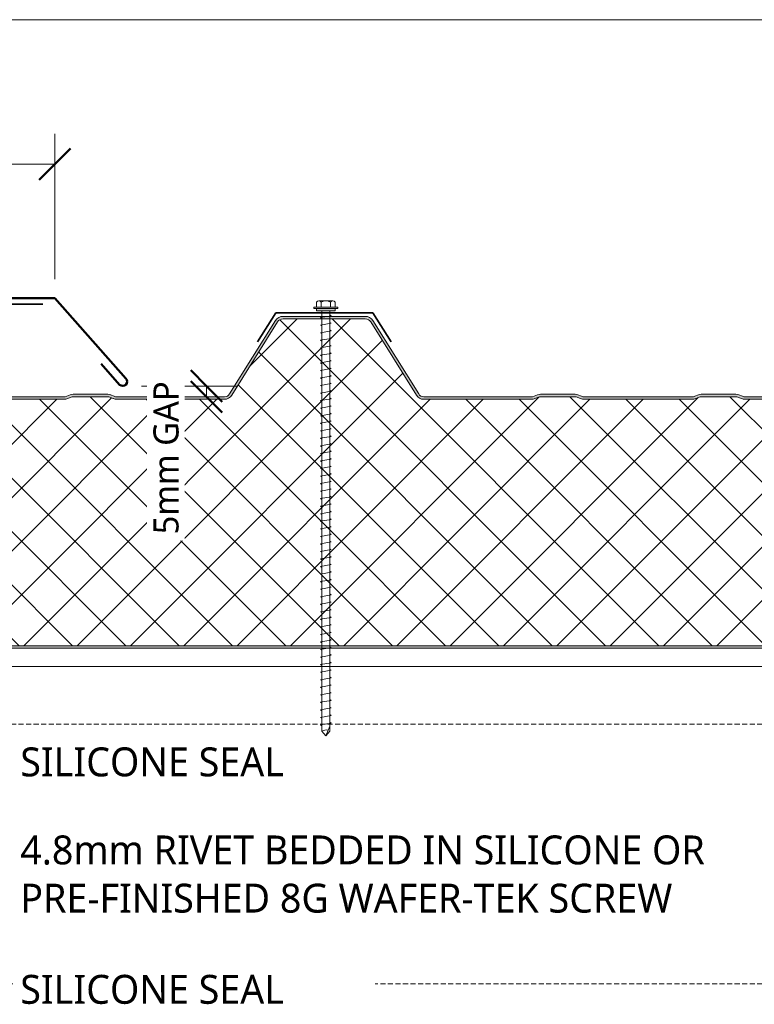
# Model space of a CAD drawing. Header units: millimetres. Extents: x -420 to 976, y 34 to 664.
# Tile 4 of 5: x 161 to 453, y 267 to 658. Entities that reach past the tile are written whole.
import ezdxf

# ---------------------------------------------------------------- set-up
doc = ezdxf.new("R2010")
doc.units = ezdxf.units.MM
doc.linetypes.add('Dash Short', pattern=[3, 2, -1])
for name, color, linetype, lineweight in [('A-ANNO-DIMS', 211, 'Continuous', 9), ('A-ANNO-DIMS-5', 211, 'Continuous', 9), ('A-DETL', 90, 'Continuous', 13), ('A-DETL-GENF', 92, 'Continuous', 13), ('G-ANNO-TEXT', 231, 'Continuous', 9)]:
    doc.layers.add(name, color=color, linetype=linetype, lineweight=lineweight)
doc.styles.add('Yu Gothic', font='Yu Gothic.ttf', dxfattribs={"height": 11.5})
doc.styles.add('Yu Gothic_1', font='Yu Gothic.ttf', dxfattribs={"height": 10})
doc.dimstyles.new('Diagonal', dxfattribs={"dimscale": 304.8, "dimtxt": 11.609035, "dimasz": 0.04101, "dimexe": 0.03937, "dimexo": 0.024606, "dimgap": 0.024606, "dimtad": 1, "dimdec": 0, "dimzin": 0, "dimdsep": 46, "dimtxsty": 'Yu Gothic_1', "dimblk1": 'OBLIQUE', "dimblk2": 'OBLIQUE', "dimsah": 1, "dimcen": 0.09, "dimazin": 0, "dimtfac": 1, "dimtdec": 4, "dimtix": 1, "dimtmove": 0, "dimatfit": 3, "dimfxl": 1, "dimtvp": 1, "dimtfill": 1, "dimtolj": 1, "dimtzin": 0, "dimarcsym": 2})
doc.dimstyles.new('Diagonal_1', dxfattribs={"dimscale": 304.8, "dimtxt": 11.609035, "dimasz": 0.04101, "dimexe": 0.03937, "dimexo": 0.024606, "dimgap": 0.024606, "dimtad": 1, "dimdec": 0, "dimzin": 0, "dimdsep": 46, "dimtxsty": 'Yu Gothic_1', "dimblk1": 'OBLIQUE', "dimblk2": 'OBLIQUE', "dimsah": 1, "dimcen": 0.09, "dimazin": 0, "dimtfac": 1, "dimtdec": 4, "dimtix": 1, "dimtmove": 2, "dimatfit": 3, "dimfxl": 1, "dimtvp": 1, "dimtfill": 1, "dimtolj": 1, "dimtzin": 0, "dimarcsym": 2})

# ---------------------------------------------------------------- blocks, each defined once
blk = doc.blocks.new('Metecno RFw 1000 - FLAT FINISH - RFw 1000 100mm - FLAT-4181614-06  BARGE CAPPING DETAIL')
at = {"layer": 'A-DETL-GENF'}
h = blk.add_hatch(color=256, dxfattribs=at)
h.paths.add_polyline_path([(1018.2, 0), (975.24, -0.04), (973.03, -0.05), (973.03, 0), (274.75, 0), (274.75, -1), (1018.41, -1.03), (1018.77, -1.23), (1018.97, -1.59), (1019, -1.8), (1018.97, -6.17), (1018.77, -6.53), (1018.6, -6.65), (1014.54, -9), (1001.2, -9), (1000.63, -9.07), (1000.1, -9.29), (999.64, -9.64), (999.29, -10.1), (999.07, -10.63), (999, -11.2), (998.97, -13.41), (998.77, -13.76), (998.41, -13.97), (998.2, -14), (994, -14), (994, -15), (998.41, -14.97), (998.67, -14.94), (999.1, -14.76), (999.47, -14.47), (999.84, -13.89), (999.94, -13.67), (1000, -13.2), (1000.04, -10.89), (1000.16, -10.6), (1000.35, -10.35), (1000.6, -10.16), (1000.89, -10.04), (1001.21, -10), (1014.54, -9.97), (1014.79, -9.94), (1015.22, -9.76), (1019.1, -7.52), (1019.47, -7.23), (1019.84, -6.65), (1019.94, -6.43), (1020, -5.96), (1020, -1.8), (1019.9, -1.23), (1019.76, -0.9), (1019.47, -0.53), (1019, -0.2), (1018.6, -0.05), (1018.41, -0.03)])
h.paths.add_polyline_path([(879.95, -99), (879.19, -99.07), (878.46, -99.29), (876.68, -100), (862.07, -100), (860.28, -99.29), (859.55, -99.07), (858.74, -99), (815.95, -99), (815.19, -99.07), (814.46, -99.29), (812.68, -100), (798.07, -100), (796.28, -99.29), (795.55, -99.07), (794.79, -99), (752.04, -99), (751.18, -99.11), (750.39, -99.43), (749.69, -99.93), (749.15, -100.6), (730.91, -129.78), (730.5, -130.29), (729.97, -130.67), (729.36, -130.92), (728.71, -131), (696.04, -131), (695.38, -130.92), (694.77, -130.67), (694.25, -130.29), (693.83, -129.78), (675.59, -100.6), (675.05, -99.93), (674.36, -99.43), (673.56, -99.11), (672.71, -99), (629.95, -99), (629.19, -99.07), (628.46, -99.29), (626.68, -100), (612.07, -100), (610.28, -99.29), (609.55, -99.07), (608.79, -99), (565.95, -99), (565.19, -99.07), (564.46, -99.29), (562.68, -100), (548.07, -100), (546.28, -99.29), (545.55, -99.07), (544.79, -99), (502.04, -99), (501.18, -99.11), (500.39, -99.43), (499.69, -99.93), (499.15, -100.6), (480.91, -129.78), (480.5, -130.29), (479.97, -130.67), (479.36, -130.92), (478.71, -131), (446.04, -131), (445.38, -130.92), (444.77, -130.67), (444.25, -130.29), (443.83, -129.78), (425.59, -100.6), (425.05, -99.93), (424.36, -99.43), (423.56, -99.11), (422.71, -99), (379.95, -99), (379.19, -99.07), (378.46, -99.29), (376.68, -100), (362.07, -100), (360.28, -99.29), (359.55, -99.07), (358.79, -99), (315.95, -99), (315.19, -99.07), (314.46, -99.29), (312.68, -100), (298.07, -100), (296.28, -99.29), (295.55, -99.07), (294.79, -99), (274.75, -99), (274.75, -100), (295.36, -100.05), (296.28, -100.36), (297.88, -100.95), (298.45, -101), (312.86, -100.95), (313.41, -100.79), (315.38, -100.05), (315.95, -100), (359.36, -100.05), (360.28, -100.36), (361.88, -100.95), (362.45, -101), (376.86, -100.95), (377.41, -100.79), (379.38, -100.05), (379.95, -100), (422.71, -100), (423.31, -100.08), (423.87, -100.3), (424.36, -100.66), (424.74, -101.13), (442.98, -130.31), (443.56, -131.01), (444.29, -131.55), (445.13, -131.89), (446.04, -132), (478.71, -132), (479.61, -131.89), (480.5, -131.52), (481.2, -131), (481.76, -130.31), (500, -101.13), (500.39, -100.66), (500.87, -100.3), (501.43, -100.08), (502.04, -100), (545.36, -100.05), (546.28, -100.36), (547.88, -100.95), (548.45, -101), (562.86, -100.95), (563.41, -100.79), (565.38, -100.05), (565.95, -100), (609.36, -100.05), (610.28, -100.36), (611.88, -100.95), (612.45, -101), (626.86, -100.95), (627.41, -100.79), (629.38, -100.05), (629.95, -100), (672.71, -100), (673.31, -100.08), (673.87, -100.3), (674.36, -100.66), (674.74, -101.13), (692.98, -130.31), (693.56, -131.01), (694.29, -131.55), (695.13, -131.89), (696.04, -132), (728.71, -132), (729.61, -131.89), (730.45, -131.55), (731.2, -131), (731.76, -130.31), (750, -101.13), (750.39, -100.66), (750.87, -100.3), (751.43, -100.08), (752.04, -100), (795.36, -100.05), (796.28, -100.36), (797.88, -100.95), (798.45, -101), (812.86, -100.95), (813.41, -100.79), (815.38, -100.05), (815.95, -100), (859.36, -100.05), (860.28, -100.36), (861.01, -100.65), (864.05, -100.65), (864.05, -101), (871.89, -101), (871.89, -100.65), (877.74, -100.65), (879.38, -100.05), (879.95, -100), (922.71, -100), (923.31, -100.08), (923.87, -100.3), (924.36, -100.66), (924.74, -101.13), (942.98, -130.31), (943.56, -131.01), (944.29, -131.55), (945.13, -131.89), (946.04, -132), (978.71, -132), (979.61, -131.89), (980.45, -131.55), (981.19, -131.01), (981.76, -130.31), (1000, -101.13), (999.15, -100.6), (980.91, -129.78), (980.5, -130.29), (979.97, -130.67), (979.36, -130.92), (978.71, -131), (946.04, -131), (945.38, -130.92), (944.77, -130.67), (944.25, -130.29), (943.82, -129.77), (925.59, -100.6), (925.05, -99.93), (924.36, -99.43), (923.56, -99.11), (922.71, -99), (901.28, -99)])
h = blk.add_hatch(dxfattribs=at)
h.set_pattern_fill('FP_2', color=256, style=0, pattern_type=2)
h.set_pattern_definition([(225, (994.463, 408.323), (10.6066, -10.6066), []), (315, (994.463, 408.323), (10.6066, 10.6066), [])])
h.paths.add_polyline_path([(1018.2, -1), (274.75, -1), (274.75, -99), (294.79, -99), (295.55, -99.07), (296.28, -99.29), (298.07, -100), (312.68, -100), (314.46, -99.29), (315.19, -99.07), (315.95, -99), (358.79, -99), (359.55, -99.07), (360.28, -99.29), (362.07, -100), (376.68, -100), (378.46, -99.29), (379.19, -99.07), (379.95, -99), (422.71, -99), (423.56, -99.11), (424.36, -99.43), (425.05, -99.93), (425.59, -100.6), (443.83, -129.78), (444.25, -130.29), (444.77, -130.67), (445.38, -130.92), (446.04, -131), (478.71, -131), (479.36, -130.92), (479.97, -130.67), (480.5, -130.29), (480.91, -129.78), (499.15, -100.6), (499.69, -99.93), (500.39, -99.43), (501.18, -99.11), (502.04, -99), (544.79, -99), (545.55, -99.07), (546.28, -99.29), (548.07, -100), (562.68, -100), (564.46, -99.29), (565.19, -99.07), (565.95, -99), (608.79, -99), (609.55, -99.07), (610.28, -99.29), (612.07, -100), (626.68, -100), (628.46, -99.29), (629.19, -99.07), (629.95, -99), (672.71, -99), (673.56, -99.11), (674.36, -99.43), (675.05, -99.93), (675.59, -100.6), (693.83, -129.78), (694.25, -130.29), (694.77, -130.67), (695.38, -130.92), (696.04, -131), (728.71, -131), (729.36, -130.92), (729.97, -130.67), (730.5, -130.29), (730.91, -129.78), (749.15, -100.6), (749.69, -99.93), (750.39, -99.43), (751.18, -99.11), (752.04, -99), (794.79, -99), (795.55, -99.07), (796.28, -99.29), (798.07, -100), (812.68, -100), (814.46, -99.29), (815.19, -99.07), (815.95, -99), (858.79, -99), (859.55, -99.07), (860.28, -99.29), (862.07, -100), (876.68, -100), (878.46, -99.29), (879.19, -99.07), (879.95, -99), (922.71, -99), (923.56, -99.11), (924.36, -99.43), (925.05, -99.93), (925.59, -100.6), (943.83, -129.78), (944.25, -130.29), (944.77, -130.67), (945.38, -130.92), (946.04, -131), (978.71, -131), (979.36, -130.92), (979.97, -130.67), (980.5, -130.29), (980.91, -129.78), (1000, -99.24), (1000, -13.2), (999.94, -13.67), (999.76, -14.1), (999.47, -14.47), (999.1, -14.76), (998.67, -14.94), (998.2, -15), (994, -15), (994, -14), (998.41, -13.97), (998.77, -13.76), (998.89, -13.6), (999, -13.2), (999, -11.2), (999.07, -10.63), (999.29, -10.1), (999.64, -9.64), (1000.1, -9.29), (1000.63, -9.07), (1001.2, -9), (1014.54, -9), (1018.77, -6.53), (1018.89, -6.36), (1019, -5.96), (1019, -1.8), (1018.89, -1.4), (1018.6, -1.11), (1018.41, -1.03)])
for p, q in [((973.03, 0), (274.75, 0)), ((1018.2, -1), (274.75, -1)), ((502.04, -99), (544.79, -99)), ((502.04, -100), (544.79, -100)), ((545.91, -100.21), (547.34, -100.79)), ((546.28, -99.29), (548.07, -100)), ((548.07, -100), (562.68, -100)), ((548.45, -101), (562.29, -101)), ((562.68, -100), (564.46, -99.29)), ((563.41, -100.79), (564.84, -100.21)), ((565.95, -99), (608.79, -99)), ((565.95, -100), (608.79, -100)), ((609.91, -100.21), (611.34, -100.79)), ((610.28, -99.29), (612.07, -100)), ((612.07, -100), (626.68, -100)), ((612.45, -101), (626.29, -101)), ((626.68, -100), (628.46, -99.29)), ((627.41, -100.79), (628.84, -100.21)), ((629.95, -99), (672.71, -99)), ((629.95, -100), (672.71, -100)), ((674.74, -101.13), (692.98, -130.31)), ((675.59, -100.6), (693.83, -129.78)), ((730.91, -129.78), (749.15, -100.6)), ((731.76, -130.31), (750, -101.13)), ((752.04, -99), (794.79, -99)), ((752.04, -100), (794.79, -100)), ((795.91, -100.21), (797.34, -100.79)), ((796.28, -99.29), (798.07, -100)), ((798.07, -100), (812.68, -100)), ((798.45, -101), (812.29, -101)), ((812.68, -100), (814.46, -99.29)), ((813.41, -100.79), (814.84, -100.21)), ((815.95, -99), (858.79, -99)), ((815.95, -100), (858.79, -100)), ((696.04, -131), (728.71, -131)), ((696.04, -132), (728.71, -132))]:
    blk.add_line(p, q, dxfattribs=at)
for centre, radius, start, end in [((544.79, -103), 4, 68.1986, 90), ((544.79, -103), 3, 68.1986, 90), ((548.45, -98), 3, 248.1986, 270), ((562.29, -98), 3, 270, 291.8014), ((565.95, -103), 4, 90, 111.8014), ((565.95, -103), 3, 90, 111.8014), ((608.79, -103), 4, 68.1986, 90), ((608.79, -103), 3, 68.1986, 90), ((612.45, -98), 3, 248.1986, 270), ((626.29, -98), 3, 270, 291.8014), ((629.95, -103), 4, 90, 111.8014), ((629.95, -103), 3, 90, 111.8014), ((672.71, -102.4), 3.4, 32.0054, 90), ((672.71, -102.4), 2.4, 32.0054, 90), ((752.04, -102.4), 3.4, 90, 147.9946), ((752.04, -102.4), 2.4, 90, 147.9946), ((794.79, -103), 4, 68.1986, 90), ((794.79, -103), 3, 68.1986, 90), ((798.45, -98), 3, 248.1986, 270), ((812.29, -98), 3, 270, 291.8014), ((815.95, -103), 4, 90, 111.8014), ((815.95, -103), 3, 90, 111.8014), ((696.04, -128.4), 3.6, 212.0054, 270), ((696.04, -128.4), 2.6, 212.0054, 270), ((728.71, -128.4), 2.6, 270, 327.9946), ((728.71, -128.4), 3.6, 270, 327.9946)]:
    blk.add_arc(centre, radius, start, end, dxfattribs=at)
blk = doc.blocks.new('Family1 - Family1-4330994-06  BARGE CAPPING DETAIL')
at = {"layer": 'A-DETL-GENF', "lineweight": 50}
for p, q in [((0, 20), (0, 232.45)), ((0, 232.45), (300.47, 232.45)), ((300.47, 232.45), (328.75, 200.45)), ((326.27, 197.96), (318.93, 206.27)), ((16.92, 20), (0, 20)), ((16.92, 20), (16.92, 0)), ((20.42, 11.91), (20.42, 0))]:
    blk.add_line(p, q, dxfattribs=at)
for centre, start, end in [((327.51, 199.21), 225.1159, 45.1159), ((18.67, 0), 180, 360)]:
    blk.add_arc(centre, 1.75, start, end, dxfattribs=at)
blk = doc.blocks.new('Z Flashing - Z Flashing-4084589-06  BARGE CAPPING DETAIL')
at = {"layer": 'A-DETL-GENF', "lineweight": 35}
for p, q in [((0, -33.68), (0, 0)), ((28.95, 0), (0, 0)), ((-28.95, -33.68), (0, -33.68))]:
    blk.add_line(p, q, dxfattribs=at)
blk = doc.blocks.new('Screw1 - Screw 6-4185320-06  BARGE CAPPING DETAIL')
at = {"layer": 'A-DETL-GENF'}
blk.add_hatch(color=256, dxfattribs=at).paths.add_polyline_path([(3.67, 0), (3.67, 1), (-3.67, 1), (-3.67, 0)])
for p, q in [((-2.76, 3.97), (2.76, 3.97)), ((4.79, 1.5), (-4.79, 1.5)), ((-4.79, 1.5), (-4.79, 1)), ((-3.67, 1), (-4.79, 1)), ((-3.67, 1.5), (-3.67, 3.47)), ((3.67, 1), (-3.67, 1)), ((-3.67, 1), (-3.67, 0)), ((-3.67, 0), (3.67, 0)), ((-1.85, 1.5), (-1.85, 3.47)), ((-1.6, 0), (-1.6, -167.16)), ((1.6, -167.16), (1.6, 0)), ((1.85, 1.5), (1.85, 3.47)), ((3.67, 1.5), (3.67, 3.47)), ((4.79, 1), (3.67, 1)), ((3.67, 0), (3.67, 1)), ((4.79, 1), (4.79, 1.5)), ((2.17, -1.91), (-2.17, -2.67)), ((-2.17, -2.67), (-1.6, -3)), ((1.6, -1.58), (2.17, -1.91)), ((2.17, -4.91), (-2.17, -5.67)), ((-2.17, -5.67), (-1.6, -6)), ((1.6, -4.58), (2.17, -4.91)), ((1.6, -7.58), (2.17, -7.91)), ((2.17, -7.91), (-2.17, -8.67)), ((-2.17, -8.67), (-1.6, -9)), ((2.17, -10.91), (-2.17, -11.67)), ((-2.17, -11.67), (-1.6, -12)), ((1.6, -10.58), (2.17, -10.91)), ((2.17, -13.91), (-2.17, -14.67)), ((-2.17, -14.67), (-1.6, -15)), ((1.6, -13.58), (2.17, -13.91)), ((2.17, -16.91), (-2.17, -17.67)), ((-2.17, -17.67), (-1.6, -18)), ((1.6, -16.58), (2.17, -16.91)), ((2.17, -19.91), (-2.17, -20.67)), ((-2.17, -20.67), (-1.6, -21)), ((2.17, -22.91), (-2.17, -23.67)), ((1.6, -19.58), (2.17, -19.91)), ((1.6, -22.58), (2.17, -22.91)), ((-2.17, -23.67), (-1.6, -24)), ((2.17, -25.91), (-2.17, -26.67)), ((-2.17, -26.67), (-1.6, -27)), ((1.6, -25.58), (2.17, -25.91)), ((2.17, -28.91), (-2.17, -29.67)), ((-2.17, -29.67), (-1.6, -30)), ((1.6, -28.58), (2.17, -28.91)), ((2.17, -31.91), (-2.17, -32.67)), ((-2.17, -32.67), (-1.6, -33)), ((2.17, -34.91), (-2.17, -35.67)), ((1.6, -31.58), (2.17, -31.91)), ((1.6, -34.58), (2.17, -34.91)), ((-2.17, -35.67), (-1.6, -36)), ((2.17, -37.91), (-2.17, -38.67)), ((-2.17, -38.67), (-1.6, -39)), ((1.6, -37.58), (2.17, -37.91)), ((2.17, -40.91), (-2.17, -41.67)), ((-2.17, -41.67), (-1.6, -42)), ((1.6, -40.58), (2.17, -40.91)), ((2.17, -43.91), (-2.17, -44.67)), ((-2.17, -44.67), (-1.6, -45)), ((2.17, -46.91), (-2.17, -47.67)), ((1.6, -43.58), (2.17, -43.91)), ((1.6, -46.58), (2.17, -46.91)), ((-2.17, -47.67), (-1.6, -48)), ((2.17, -49.91), (-2.17, -50.67)), ((-2.17, -50.67), (-1.6, -51)), ((1.6, -49.58), (2.17, -49.91)), ((2.17, -52.91), (-2.17, -53.67)), ((-2.17, -53.67), (-1.6, -54)), ((1.6, -52.58), (2.17, -52.91)), ((2.17, -55.91), (-2.17, -56.67)), ((-2.17, -56.67), (-1.6, -57)), ((1.6, -55.58), (2.17, -55.91)), ((1.6, -58.58), (2.17, -58.91)), ((2.17, -58.91), (-2.17, -59.67)), ((-2.17, -59.67), (-1.6, -60)), ((2.17, -61.91), (-2.17, -62.67)), ((1.6, -61.58), (2.17, -61.91)), ((-2.17, -62.67), (-1.6, -63)), ((2.17, -64.91), (-2.17, -65.67)), ((-2.17, -65.67), (-1.6, -66)), ((1.6, -64.58), (2.17, -64.91)), ((2.17, -67.91), (-2.17, -68.67)), ((-2.17, -68.67), (-1.6, -69)), ((1.6, -67.58), (2.17, -67.91)), ((2.17, -70.91), (-2.17, -71.67)), ((-2.17, -71.67), (-1.6, -72)), ((2.17, -73.91), (-2.17, -74.67)), ((1.6, -70.58), (2.17, -70.91)), ((1.6, -73.58), (2.17, -73.91)), ((-2.17, -74.67), (-1.6, -75)), ((2.17, -76.91), (-2.17, -77.67)), ((-2.17, -77.67), (-1.6, -78)), ((1.6, -76.58), (2.17, -76.91)), ((2.17, -79.91), (-2.17, -80.67)), ((-2.17, -80.67), (-1.6, -81)), ((1.6, -79.58), (2.17, -79.91)), ((2.17, -82.91), (-2.17, -83.67)), ((-2.17, -83.67), (-1.6, -84)), ((2.17, -85.91), (-2.17, -86.67)), ((1.6, -82.58), (2.17, -82.91)), ((1.6, -85.58), (2.17, -85.91)), ((-2.17, -86.67), (-1.6, -87)), ((2.17, -88.91), (-2.17, -89.67)), ((-2.17, -89.67), (-1.6, -90)), ((1.6, -88.58), (2.17, -88.91)), ((2.17, -91.91), (-2.17, -92.67)), ((-2.17, -92.67), (-1.6, -93)), ((1.6, -91.58), (2.17, -91.91)), ((2.17, -94.91), (-2.17, -95.67)), ((-2.17, -95.67), (-1.6, -96)), ((1.6, -94.58), (2.17, -94.91)), ((1.6, -97.58), (2.17, -97.91)), ((2.17, -97.91), (-2.17, -98.67)), ((-2.17, -98.67), (-1.6, -99)), ((2.17, -100.91), (-2.17, -101.67)), ((-2.17, -101.67), (-1.6, -102)), ((1.6, -100.58), (2.17, -100.91)), ((2.17, -103.91), (-2.17, -104.67)), ((-2.17, -104.67), (-1.6, -105)), ((1.6, -103.58), (2.17, -103.91)), ((2.17, -106.91), (-2.17, -107.67)), ((-2.17, -107.67), (-1.6, -108)), ((1.6, -106.58), (2.17, -106.91)), ((1.6, -109.58), (2.17, -109.91)), ((2.17, -109.91), (-2.17, -110.67)), ((-2.17, -110.67), (-1.6, -111)), ((2.17, -112.91), (-2.17, -113.67)), ((1.6, -112.58), (2.17, -112.91)), ((-2.17, -113.67), (-1.6, -114)), ((2.17, -115.91), (-2.17, -116.67)), ((-2.17, -116.67), (-1.6, -117)), ((1.6, -115.58), (2.17, -115.91)), ((2.17, -118.91), (-2.17, -119.67)), ((-2.17, -119.67), (-1.6, -120)), ((1.6, -118.58), (2.17, -118.91)), ((2.17, -121.91), (-2.17, -122.67)), ((-2.17, -122.67), (-1.6, -123)), ((2.17, -124.91), (-2.17, -125.67)), ((1.6, -121.58), (2.17, -121.91)), ((1.6, -124.58), (2.17, -124.91)), ((-2.17, -125.67), (-1.6, -126)), ((2.17, -127.91), (-2.17, -128.67)), ((-2.17, -128.67), (-1.6, -129)), ((1.6, -127.58), (2.17, -127.91)), ((2.17, -130.91), (-2.17, -131.67)), ((-2.17, -131.67), (-1.6, -132)), ((1.6, -130.58), (2.17, -130.91)), ((2.17, -133.91), (-2.17, -134.67)), ((-2.17, -134.67), (-1.6, -135)), ((2.17, -136.91), (-2.17, -137.67)), ((1.6, -133.58), (2.17, -133.91)), ((1.6, -136.58), (2.17, -136.91)), ((-2.17, -137.67), (-1.6, -138)), ((2.17, -139.91), (-2.17, -140.67)), ((-2.17, -140.67), (-1.6, -141)), ((1.6, -139.58), (2.17, -139.91)), ((2.17, -142.91), (-2.17, -143.67)), ((-2.17, -143.67), (-1.6, -144)), ((1.6, -142.58), (2.17, -142.91)), ((2.17, -145.91), (-2.17, -146.67)), ((-2.17, -146.67), (-1.6, -147)), ((1.6, -145.58), (2.17, -145.91)), ((1.6, -148.58), (2.17, -148.91)), ((2.17, -148.91), (-2.17, -149.67)), ((-2.17, -149.67), (-1.6, -150)), ((2.17, -151.91), (-2.17, -152.67)), ((-2.17, -152.67), (-1.6, -153)), ((1.6, -151.58), (2.17, -151.91)), ((2.17, -154.91), (-2.17, -155.67)), ((-2.17, -155.67), (-1.6, -156)), ((1.6, -154.58), (2.17, -154.91)), ((2.17, -157.91), (-2.17, -158.67)), ((-2.17, -158.67), (-1.6, -159)), ((1.6, -157.58), (2.17, -157.91)), ((2.17, -160.91), (-2.17, -161.67)), ((-2.17, -161.67), (-1.6, -162)), ((2.17, -163.91), (-2.17, -164.67)), ((1.6, -160.58), (2.17, -160.91)), ((1.6, -163.58), (2.17, -163.91)), ((-2.17, -164.67), (-1.6, -165)), ((-1.6, -167.16), (0, -169.07)), ((0, -169.07), (1.6, -165.11)), ((1.6, -167.16), (0, -169.07))]:
    blk.add_line(p, q, dxfattribs=at)
for centre, radius, start, end in [((-2.76, 2.9), 1.08, 32.3801, 147.6199), ((0, 0.31), 3.67, 59.7274, 120.2726), ((2.76, 2.9), 1.08, 32.3801, 147.6199), ((0.08, -169.79), 3.11, 74.3059, 122.4975)]:
    blk.add_arc(centre, radius, start, end, dxfattribs=at)
blk = doc.blocks.new('DIMBLOCK2-06  BARGE CAPPING DETAIL')
at = {"layer": 'A-ANNO-DIMS-5', "lineweight": 50}
for p, q in [((235.24, 512.62), (228.99, 518.87)), ((235.24, 508.32), (228.99, 514.57)), ((235.24, 512.62), (241.49, 506.37)), ((235.24, 508.32), (241.49, 502.07))]:
    blk.add_line(p, q, dxfattribs=at)
at = {"layer": 'A-ANNO-DIMS-5'}
for p, q in [((235.24, 512.62), (209.41, 512.62)), ((235.24, 512.62), (235.24, 508.32)), ((235.24, 512.62), (247.24, 512.62)), ((235.24, 508.32), (223.24, 508.32)), ((235.24, 508.32), (236.58, 508.32))]:
    blk.add_line(p, q, dxfattribs=at)
at = {"layer": 'A-ANNO-DIMS-5', "color": 0, "insert": (214.13, 453.61), "char_height": 10, "width": 73.5467, "attachment_point": 1, "rotation": 90, "line_spacing_factor": 1.024327, "style": 'Yu Gothic_1', "bg_fill": 3, "box_fill_scale": 1.25, "bg_fill_color": 256, "bg_fill_true_color": 13158600, "bg_fill_transparency": 0}
blk.add_mtext('5mm GAP', dxfattribs=at)
blk = doc.blocks.new('_Oblique')
at = {"color": 0, "linetype": 'ByBlock', "lineweight": -2}
blk.add_line((-0.5, -0.5), (0.5, 0.5), dxfattribs=at)
blk = doc.blocks.new('DIMBLOCK3-06  BARGE CAPPING DETAIL')
at = {"layer": 'A-ANNO-DIMS-5'}
for p, q in [((-5.54, 600.89), (-5.54, 612.89)), ((174.87, 600.89), (174.87, 612.89)), ((-5.54, 600.89), (174.87, 600.89)), ((-5.54, 600.89), (-5.54, 554.59)), ((174.87, 600.89), (174.87, 555.11))]:
    blk.add_line(p, q, dxfattribs=at)
at = {"layer": 'A-ANNO-DIMS-5', "lineweight": 50}
for p, q in [((-5.54, 600.89), (0.71, 607.14)), ((174.87, 600.89), (181.12, 607.14)), ((-5.54, 600.89), (-11.79, 594.64)), ((174.87, 600.89), (168.62, 594.64))]:
    blk.add_line(p, q, dxfattribs=at)
at = {"layer": 'A-ANNO-DIMS-5', "color": 0, "insert": (47.36, 619.93), "char_height": 10, "width": 89.5261, "attachment_point": 1, "line_spacing_factor": 1.024327, "style": 'Yu Gothic_1', "bg_fill": 3, "box_fill_scale": 1.25, "bg_fill_color": 256, "bg_fill_true_color": 13158600, "bg_fill_transparency": 0}
blk.add_mtext('MIN. 2 RIBS', dxfattribs=at)

msp = doc.modelspace()

# ---------------------------------------------------------------- linework, layer by layer
at = {"layer": 'A-DETL', "lineweight": 35}
for p, q in [((262.81, 541.78), (255.53, 530.14)), ((262.81, 541.78), (301.49, 541.78)), ((301.49, 541.78), (308.76, 530.14))]:
    msp.add_line(p, q, dxfattribs=at)
at = {"layer": 'A-DETL'}
msp.add_line((40.47, 401.1), (784.01, 401.1), dxfattribs=at)
at = {"layer": 'A-DETL', "linetype": 'Dash Short'}
for p, q in [((43.47, 378.06), (784.01, 378.06)), ((43.47, 274.87), (784.01, 274.87))]:
    msp.add_line(p, q, dxfattribs=at)
at = {"layer": 'G-ANNO-TEXT', "color": 7}
msp.add_line((145.56, 658.31), (746.43, 658.31), dxfattribs=at)

# ---------------------------------------------------------------- block references
at = {"layer": 'A-DETL-GENF', "lineweight": 50}
msp.add_blockref('Family1 - Family1-4330994-06  BARGE CAPPING DETAIL', (-125.6, 315.17), dxfattribs=at)
at = {"layer": 'A-DETL-GENF', "lineweight": 35}
msp.add_blockref('Z Flashing - Z Flashing-4084589-06  BARGE CAPPING DETAIL', (141.19, 545.14), dxfattribs=at)
at = {"layer": 'A-DETL-GENF'}
msp.add_blockref('Screw1 - Screw 6-4185320-06  BARGE CAPPING DETAIL', (282.77, 542.49), dxfattribs=at)
at = {"layer": 'A-DETL-GENF', "rotation": 180}
msp.add_blockref('Metecno RFw 1000 - FLAT FINISH - RFw 1000 100mm - FLAT-4181614-06  BARGE CAPPING DETAIL', (994.46, 408.32), dxfattribs=at)

# ---------------------------------------------------------------- next in the draw order: texts
at = {"layer": 'G-ANNO-TEXT', "color": 7, "char_height": 11.5, "attachment_point": 1, "style": 'Yu Gothic', "bg_fill": 3, "box_fill_scale": 1.25, "bg_fill_color": 256, "bg_fill_true_color": 13158600, "bg_fill_transparency": 0}
for s, insert, width in [('SILICONE SEAL ', (161.15, 368.87), 138.2911), ('4.8mm RIVET BEDDED IN SILICONE OR ', (161.15, 333.85), 341.5189), ('PRE-FINISHED 8G WAFER-TEK SCREW', (161.15, 314.67), 335.9071), ('SILICONE SEAL ', (161.15, 278.4), 138.2911)]:
    msp.add_mtext(s, dxfattribs=dict(at, insert=insert, width=width))

# ---------------------------------------------------------------- next in the draw order: dimensions: what is measured, and where the dimension line sits
at = {"layer": 'A-ANNO-DIMS'}
dim = msp.add_linear_dim(base=(174.87, 600.89), p1=(-5.54, 547.09), p2=(174.87, 547.61), text='MIN. 2 RIBS', dimstyle='Diagonal', override={"dimpost": '<>', "dimfxl": 180.405796}, dxfattribs=at)
dim.commit()
dim.dimension.update_dxf_attribs({"geometry": 'DIMBLOCK3-06  BARGE CAPPING DETAIL', "text_midpoint": (84.67, 613.43)})
dim = msp.add_linear_dim(base=(235.24, 508.32), p1=(201.91, 512.62), p2=(244.08, 508.32), angle=90, text='5mm GAP', dimstyle='Diagonal_1', override={"dimpost": '<>', "dimfxl": 42.386157}, dxfattribs=at)
dim.commit()
dim.dimension.update_dxf_attribs({"geometry": 'DIMBLOCK2-06  BARGE CAPPING DETAIL', "text_midpoint": (220.79, 490.39), "dimtype": 160, "text_rotation": 90})

doc.saveas('drawing.dxf')
